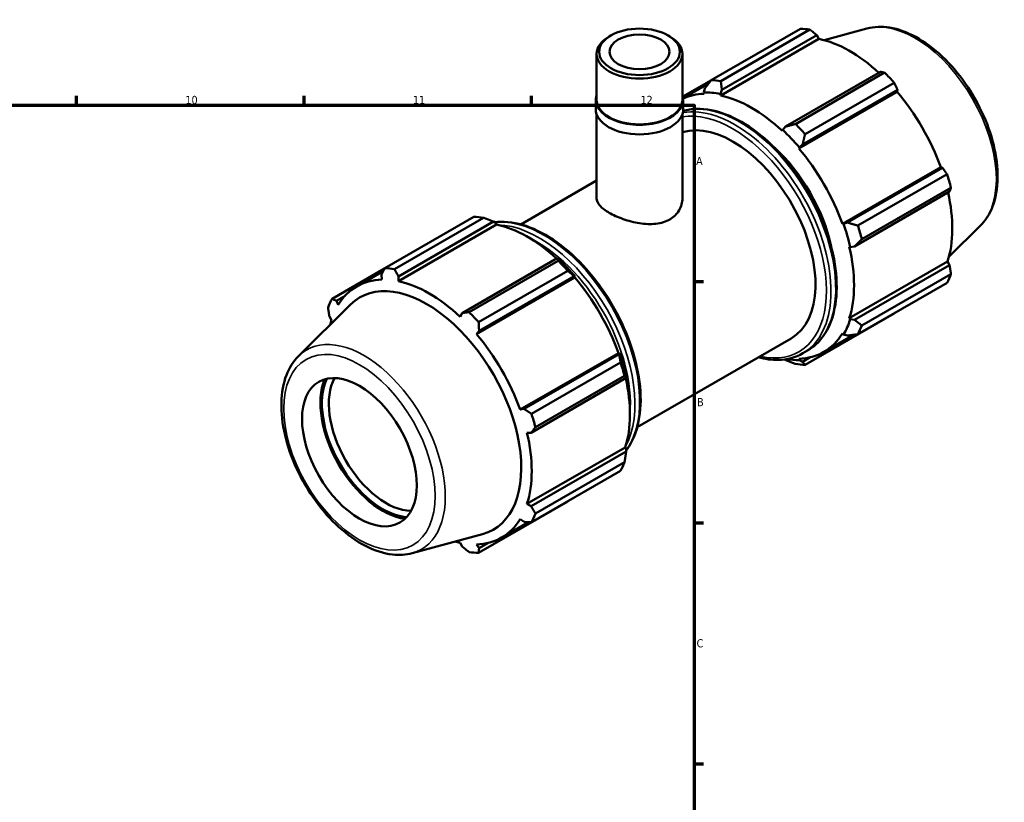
# Model space of a CAD drawing. Header units: millimetres. Extents: x 0 to 931, y 0 to 823.
# Tile 6 of 6: x 613 to 917, y 359 to 600. Entities that reach past the tile are written whole.
import ezdxf

# ---------------------------------------------------------------- set-up
doc = ezdxf.new("R2010")
doc.units = ezdxf.units.MM
for name, color, linetype, lineweight in [('Border (ISO)', 7, 'Continuous', 70), ('Visible (ISO)', 7, 'Continuous', 50), ('Visible Narrow (ISO)', 7, 'Continuous', 35)]:
    doc.layers.add(name, color=color, linetype=linetype, lineweight=lineweight)
doc.styles.add('Note Text (ISO)', font='tahoma.ttf')

# ---------------------------------------------------------------- blocks, each defined once
blk = doc.blocks.new('Borders Default Border')
at = {"layer": 'Border (ISO)'}
for p, q in [((630.75, 574), (630.75, 576.9)), ((700.83, 574), (700.83, 576.9)), ((770.92, 574), (770.92, 576.9)), ((821, 519.75), (823.9, 519.75)), ((821, 445.5), (823.9, 445.5)), ((821, 371.25), (823.9, 371.25))]:
    blk.add_line(p, q, dxfattribs=at)
at = {"layer": 'Border (ISO)', "flags": 128}
blk.add_lwpolyline([(20, 20), (20, 574), (821, 574), (821, 20), (20, 20)], dxfattribs=at)
at = {"layer": 'Border (ISO)', "color": 232, "true_color": 0xca0064, "char_height": 2.5, "attachment_point": 7, "style": 'Note Text (ISO)'}
for s, insert in [('10', (664.29, 574.35)), ('11', (734.37, 574.4)), ('12', (804.46, 574.4)), ('A', (821.59, 555.62)), ('B', (821.89, 481.37)), ('C', (821.73, 407.08))]:
    blk.add_mtext(s, dxfattribs=dict(at, insert=insert))

msp = doc.modelspace()

# ---------------------------------------------------------------- linework, layer by layer
at = {"layer": 'Visible (ISO)'}
for p, q in [((826.2372, 581.7522), (853.7, 597.567)), ((874.214, 597.6342), (861.0406, 594.0615)), ((795.3284, 595.4988), (794.7654, 595.172)), ((812.9708, 595.4988), (813.5339, 595.172)), ((829.1646, 577.0221), (859.4358, 594.4541)), ((856.663, 597.2797), (829.2002, 581.465)), ((829.5372, 578.7121), (858.7988, 595.5627)), ((858.7988, 595.5627), (859.4358, 594.4541)), ((790.9291, 575.7421), (790.9291, 589.8095)), ((817.3701, 575.7421), (817.3701, 589.8095)), ((878.3949, 584.2781), (849.1333, 567.4275)), ((852.1856, 568.2286), (879.6484, 584.0433)), ((826.1357, 581.6213), (817.5379, 576.6701)), ((817.6163, 576.1463), (825.3447, 580.5968)), ((882.6114, 580.918), (855.1486, 565.1032)), ((824.2899, 579.2208), (823.9245, 577.9533)), ((823.9245, 577.9533), (824.0812, 577.5149)), ((829.0625, 577.4551), (829.5372, 578.7121)), ((829.1646, 577.0221), (829.0625, 577.4551)), ((853.2317, 560.7283), (883.5029, 578.1604)), ((854.3806, 561.8927), (883.6422, 578.7433)), ((883.6422, 578.7433), (883.5029, 578.1604)), ((790.6647, 572.799), (790.6647, 575.7421)), ((817.6345, 572.799), (817.6345, 575.7421)), ((790.9291, 545.3008), (790.9291, 571.2687)), ((817.3701, 545.3008), (817.3701, 571.2687)), ((849.1333, 567.4275), (848.2504, 566.4056)), ((848.2504, 566.4056), (848.1483, 566.0901)), ((853.3884, 560.9862), (854.3806, 561.8927)), ((853.2317, 560.7283), (853.3884, 560.9862)), ((866.6552, 537.4782), (896.9264, 554.9102)), ((897.4987, 554.7432), (868.2372, 537.8926)), ((871.4017, 536.9521), (898.8645, 552.7669)), ((896.9264, 554.9102), (897.4987, 554.7432)), ((767.5496, 537.3446), (790.9291, 550.808)), ((870.4107, 530.574), (899.6722, 547.4246)), ((900.0919, 548.6343), (872.6291, 532.8195)), ((725.6879, 523.8497), (753.1506, 539.6645)), ((756.1137, 539.3772), (728.6509, 523.5625)), ((760.151, 537.2798), (729.8798, 519.8477)), ((729.9044, 521.3374), (759.166, 538.188)), ((759.166, 538.188), (760.0489, 537.7128)), ((760.0489, 537.7128), (760.151, 537.2798)), ((866.9562, 537.486), (866.6552, 537.4782)), ((868.2372, 537.8926), (866.9562, 537.486)), ((909.1632, 536.944), (899.4609, 527.3435)), ((868.7608, 530.3883), (869.0845, 530.3199)), ((869.0845, 530.3199), (870.4107, 530.574)), ((778.762, 526.9033), (749.5005, 510.0527)), ((751.6363, 510.3261), (779.099, 526.1408)), ((779.2367, 526.6633), (778.762, 526.9033)), ((868.7608, 508.4396), (899.032, 525.8717)), ((899.6722, 524.7679), (870.4107, 507.9173)), ((899.032, 525.8717), (899.6722, 524.7679)), ((725.6344, 523.7464), (709.4348, 514.4177)), ((717.0948, 518.2599), (725.2168, 522.937)), ((724.6571, 521.8461), (724.7964, 520.3406)), ((782.0621, 523.0155), (754.5993, 507.2007)), ((872.6291, 506.2441), (900.0919, 522.0589)), ((729.8798, 519.8477), (729.9044, 521.3374)), ((784.218, 520.986), (753.9468, 503.554)), ((754.7478, 504.518), (784.0094, 521.3686)), ((784.0094, 521.3686), (784.3748, 521.2439)), ((784.3748, 521.2439), (784.218, 520.986)), ((898.8645, 519.3398), (871.4017, 503.5251)), ((699.1361, 496.8135), (715.1394, 512.649)), ((710.8006, 513.8048), (713.4547, 515.3333)), ((711.3729, 512.5506), (710.8006, 513.8048)), ((749.5005, 510.0527), (748.8635, 508.9158)), ((855.1486, 494.093), (882.6114, 509.9078)), ((708.627, 508.9896), (709.2673, 507.8858)), ((869.0845, 508.1352), (868.7608, 508.4396)), ((870.4107, 507.9173), (869.0845, 508.1352)), ((753.9468, 503.554), (754.7478, 504.518)), ((866.6552, 503.7749), (866.9562, 503.4203)), ((803.4799, 474.9506), (850.8705, 502.241)), ((860.9332, 498.0656), (870.1087, 503.3494)), ((866.9562, 503.4203), (868.2372, 503.1021)), ((797.6415, 497.7359), (767.3703, 480.3038)), ((797.6415, 497.7359), (797.9426, 497.7437)), ((797.9426, 497.7437), (797.8659, 497.3685)), ((854.452, 497.6567), (855.9134, 498.4983)), ((797.8659, 497.3685), (768.6044, 480.5178)), ((770.8524, 479.0496), (798.3152, 494.8643)), ((848.7704, 495.7648), (849.1333, 495.5695)), ((853.3884, 495.5465), (853.2317, 495.9849)), ((854.3806, 495.0608), (853.3884, 495.5465)), ((856.7523, 496.4265), (854.3806, 495.0608)), ((770.7779, 473.1993), (800.0394, 490.0499)), ((799.5425, 490.7317), (772.0797, 474.917)), ((800.0394, 490.0499), (800.0708, 490.5776)), ((768.6044, 480.5178), (767.3703, 480.3038)), ((769.4759, 473.214), (770.7779, 473.1993)), ((799.7471, 468.6973), (769.4759, 451.2653)), ((800.0394, 467.3932), (770.7779, 450.5426)), ((799.7471, 468.6973), (800.0708, 468.3929)), ((800.0708, 468.3929), (800.0394, 467.3932)), ((772.0797, 448.3416), (799.5425, 464.1564)), ((798.3152, 461.4373), (770.8524, 445.6226)), ((754.5993, 436.1905), (782.0621, 452.0053)), ((770.7779, 450.5426), (769.4759, 451.2653)), ((767.3703, 446.6005), (768.6044, 445.7273)), ((761.6484, 440.8913), (769.9363, 445.664)), ((734.0853, 436.1233), (755.8141, 442.0163)), ((748.8635, 439.3034), (749.5005, 438.1948)), ((754.7478, 437.6861), (753.9468, 438.8105)), ((757.4675, 439.2522), (754.7478, 437.6861))]:
    msp.add_line(p, q, dxfattribs=at)
for centre, major_axis, ratio in [((804.1496, 590.458), (12.4273, 0), 0.5758617), ((804.1496, 590.458), (9.2544, 0), 0.5758617), ((717.8826, 467.2009), (12.4758, -21.6646), 0.57809312)]:
    msp.add_ellipse(centre, major_axis=major_axis, ratio=ratio, dxfattribs=at)
for centre, major_axis, ratio, start_param, end_param in [((868.1557, 553.7374), (-23.9535, 41.596), 0.57809312, 5.84515614, 5.93968373), ((804.1496, 589.8095), (-13.2205, 0), 0.5758617, 5.50163969, 10.20632358), ((868.9277, 554.1819), (22.2768, -38.6843), 0.57809312, 2.06964335, 2.66356082), ((868.1557, 553.7374), (23.9535, -41.596), 0.57809312, 1.91816532, 2.01269291), ((840.6929, 537.9226), (-23.9535, 41.596), 0.57809312, 5.84515614, 5.93968373), ((804.1496, 575.7421), (-13.4849, 0), 0.5758617, 6.08483079, 9.62313248), ((838.6565, 536.7499), (-22.2768, 38.6843), 0.57809312, 5.9796864, 6.22905512), ((838.6565, 536.7499), (-22.5163, 39.1002), 0.57809312, 5.80515347, 5.9796864), ((838.6565, 536.7499), (-22.2768, 38.6843), 0.57809312, 5.19428823, 5.80515347), ((868.9277, 554.1819), (22.2768, -38.6843), 0.57809312, 1.26729742, 1.87816265), ((804.1496, 575.7421), (-13.2205, 0), 0.5758617, 0, 3.14159265), ((804.1496, 572.799), (-13.4849, 0), 0.5758617, 0, 3.14159264), ((832.9053, 533.438), (-17.9652, 31.197), 0.57809312, 3.14159265, 6.15613402), ((840.6929, 537.9226), (-23.9535, 41.596), 0.57809312, 5.05975798, 5.15428557), ((838.6565, 536.7499), (22.5163, -39.1002), 0.57809312, 1.87816265, 2.05269558), ((838.6565, 536.7499), (17.9652, -31.197), 0.57809312, 1.06070042, 2.08089224), ((838.6565, 536.7499), (-22.2768, 38.6843), 0.57809312, 4.40889007, 5.01975531), ((868.1557, 553.7374), (23.9535, -41.596), 0.57809312, 1.13276716, 1.22729475), ((868.9277, 554.1819), (22.2768, -38.6843), 0.57809312, 0.48189925, 1.07597742), ((767.6064, 495.8349), (-23.9535, 41.596), 0.57809312, 5.84515614, 5.93968373), ((769.6428, 497.0076), (22.2768, -38.6843), 0.57809312, 2.06964335, 2.66356082), ((838.6565, 536.7499), (22.5163, -39.1002), 0.57809312, 1.09276449, 1.26729742), ((840.6929, 537.9226), (-23.9535, 41.596), 0.57809312, 4.27435981, 4.3688874), ((838.6565, 536.7499), (-22.2768, 38.6843), 0.57809312, 3.62349191, 4.23435714), ((767.6064, 495.8349), (23.9535, -41.596), 0.57809312, 1.91816532, 2.01269291), ((769.6428, 497.0076), (-22.5163, 39.1002), 0.57809312, 5.01975531, 5.19428823), ((740.1436, 480.0201), (-23.9535, 41.596), 0.57809312, 5.84515614, 5.93968373), ((868.1557, 553.7374), (23.9535, -41.596), 0.57809312, 0.34736899, 0.44189659), ((739.3716, 479.5756), (-22.2768, 38.6843), 0.57809312, 5.9796864, 6.59055163), ((738.5867, 479.1236), (-20.5719, 35.7237), 0.57809312, 2.99042705, 6.43435091), ((739.3716, 479.5756), (-22.2768, 38.6843), 0.57809312, 5.19428823, 5.80515347), ((769.6428, 497.0076), (22.2768, -38.6843), 0.57809312, 1.26729742, 1.87816265), ((740.1436, 480.0201), (-23.9535, 41.596), 0.57809312, 0.34736899, 0.44189659), ((740.1436, 480.0201), (23.9535, -41.596), 0.57809312, 1.91816532, 2.01269291), ((739.3716, 479.5756), (22.2768, -38.6843), 0.57809312, 3.62349191, 3.67251585), ((838.6565, 536.7499), (22.5163, -39.1002), 0.57809312, 0.30736633, 0.48189925), ((739.3716, 479.5756), (-22.2768, 38.6843), 0.57809312, 4.40889007, 5.01975531), ((838.6565, 536.7499), (22.2768, -38.6843), 0.57809312, 5.9796864, 6.59055163), ((840.6929, 537.9226), (23.9535, -41.596), 0.57809312, 0.34736899, 0.44189659), ((769.6428, 497.0076), (-22.5163, 39.1002), 0.57809312, 4.23435714, 4.40889007), ((767.6064, 495.8349), (23.9535, -41.596), 0.57809312, 1.13276716, 1.22729475), ((838.6565, 536.7499), (22.5163, -39.1002), 0.57809312, 5.84019915, 5.9796864), ((840.6929, 537.9226), (23.9535, -41.596), 0.57809312, 5.84515614, 5.93968373), ((725.0715, 471.3407), (-13.5542, 23.5373), 0.57809312, 0.4211033, 2.72048935), ((725.0715, 471.3407), (-13.2244, 22.9645), 0.57809312, 0.38151537, 2.76007728), ((726.1322, 471.9515), (12.4758, -21.6646), 0.57809312, 3.47720448, 5.94757348), ((769.6428, 497.0076), (22.2768, -38.6843), 0.57809312, 0.48189925, 1.07597742), ((740.1436, 480.0201), (23.9535, -41.596), 0.57809312, 1.13276716, 1.22729475), ((739.3716, 479.5756), (-22.2768, 38.6843), 0.57809312, 3.62349191, 4.23435714), ((767.6064, 495.8349), (23.9535, -41.596), 0.57809312, 0.34736899, 0.44189659), ((739.3716, 479.5756), (22.2768, -38.6843), 0.57809312, 5.9796864, 6.59055163), ((740.1436, 480.0201), (23.9535, -41.596), 0.57809312, 0.34736899, 0.44189659), ((739.3716, 479.5756), (22.2768, -38.6843), 0.57809312, 5.75226211, 5.80515347), ((740.1436, 480.0201), (23.9535, -41.596), 0.57809312, 5.84515614, 5.93968373)]:
    msp.add_ellipse(centre, major_axis=major_axis, ratio=ratio, start_param=start_param, end_param=end_param, dxfattribs=at)
for points, knots in [([(874.214, 597.6342), (876.4087, 598.2294), (878.7801, 598.3047), (883.8564, 597.4812), (886.5771, 596.4877), (892.0496, 593.4967), (894.7998, 591.4563), (899.981, 586.5783), (902.4114, 583.7422), (906.7212, 577.5718), (908.6021, 574.241), (911.6426, 567.3981), (912.8017, 563.8873), (914.2739, 557.0023), (914.5836, 553.6298), (914.2684, 547.3479), (913.6437, 544.435), (911.6799, 540.0048), (910.5545, 538.3206), (909.1632, 536.944)], [5.65088645, 5.65088645, 5.65088645, 5.65088645, 5.93962179, 5.93962179, 6.25783916, 6.25783916, 6.58946066, 6.58946066, 6.92041908, 6.92041908, 7.24974972, 7.24974972, 7.57916301, 7.57916301, 7.91029647, 7.91029647, 8.24162168, 8.24162168, 8.49014791, 8.49014791, 8.49014791, 8.49014791]), ([(817.606, 572.294), (818.9364, 572.6713), (820.3407, 572.8763), (824.6378, 572.9748), (827.6739, 572.3844), (833.93, 569.9699), (837.1543, 568.1139), (843.4208, 563.3329), (846.4615, 560.4058), (852.0497, 553.7882), (854.597, 550.1004), (858.9496, 542.3327), (860.7546, 538.2546), (863.4426, 530.1081), (864.3244, 526.041), (865.0652, 518.3155), (864.9227, 514.6586), (863.598, 508.1354), (862.4187, 505.2644), (859.4288, 501.0857), (857.7938, 499.5811), (855.9134, 498.4983)], [5.64393198, 5.64393198, 5.64393198, 5.64393198, 5.80532382, 5.80532382, 6.12036449, 6.12036449, 6.44360808, 6.44360808, 6.7675509, 6.7675509, 7.09081599, 7.09081599, 7.41381757, 7.41381757, 7.73715486, 7.73715486, 8.06116219, 8.06116219, 8.38393793, 8.38393793, 8.64131351, 8.64131351, 8.64131351, 8.64131351]), ([(813.4979, 538.8707), (812.9048, 538.5291), (812.236, 538.2365), (810.7842, 537.7831), (810.0013, 537.622), (807.5588, 537.3415), (805.7978, 537.4314), (802.5026, 537.9437), (800.7409, 538.4009), (798.2976, 539.2651), (797.5144, 539.5819), (796.0626, 540.2422), (795.3941, 540.5858), (794.2086, 541.2685), (793.6546, 541.6289), (792.6815, 542.365), (792.2622, 542.7407), (791.2552, 543.8633), (790.9291, 544.6084), (790.9291, 545.3008)], [0, 0, 0, 0, 0.25165806, 0.25165806, 0.50331611, 0.50331611, 1.00663222, 1.00663222, 1.50959596, 1.50959596, 1.76107783, 1.76107783, 2.0125597, 2.0125597, 2.26404157, 2.26404157, 2.51552344, 2.51552344, 3.01848718, 3.01848718, 3.01848718, 3.01848718]), ([(817.3701, 545.3008), (817.3701, 544.0955), (817.0438, 542.8035), (816.0373, 541.0979), (815.6182, 540.5668), (814.6452, 539.6239), (814.0911, 539.2122), (813.4979, 538.8707)], [7.04360659, 7.04360659, 7.04360659, 7.04360659, 7.5469227, 7.5469227, 7.79858076, 7.79858076, 8.05023881, 8.05023881, 8.05023881, 8.05023881]), ([(759.5289, 537.9927), (760.1446, 538.0731), (760.7721, 538.1205), (764.2509, 538.2003), (767.287, 537.6098), (773.5431, 535.1954), (776.7674, 533.3394), (783.0339, 528.5584), (786.0746, 525.6313), (791.6628, 519.0137), (794.2101, 515.3259), (798.5626, 507.5582), (800.3676, 503.4801), (803.0556, 495.3335), (803.9374, 491.2665), (804.6783, 483.541), (804.5357, 479.8841), (803.2111, 473.3609), (802.0318, 470.4899), (800.2641, 468.0194), (800.1581, 467.8759), (800.0502, 467.7346)], [5.7346617, 5.7346617, 5.7346617, 5.7346617, 5.80532382, 5.80532382, 6.12036449, 6.12036449, 6.44360808, 6.44360808, 6.7675509, 6.7675509, 7.09081599, 7.09081599, 7.41381757, 7.41381757, 7.73715486, 7.73715486, 8.06116219, 8.06116219, 8.38393793, 8.38393793, 8.4041529, 8.4041529, 8.4041529, 8.4041529]), ([(854.452, 497.6567), (852.2192, 496.3709), (849.6462, 495.6855), (844.9208, 495.5772), (842.8579, 495.846), (840.7497, 496.4129)], [2.358128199, 2.358128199, 2.358128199, 2.358128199, 2.663731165, 2.663731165, 2.882045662, 2.882045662, 2.882045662, 2.882045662]), ([(699.1361, 496.8135), (697.5197, 495.2141), (696.2643, 493.2008), (694.4286, 488.397), (693.9222, 485.5451), (693.7623, 479.3106), (694.1467, 475.9079), (695.7651, 468.9782), (696.9982, 465.4525), (700.1718, 458.6279), (702.1084, 455.3292), (706.5008, 449.2648), (708.9556, 446.5001), (714.1715, 441.7709), (716.9329, 439.8104), (722.5244, 436.9299), (725.3573, 436.0081), (730.1747, 435.483), (732.1962, 435.611), (734.0853, 436.1233)], [0.93463005, 0.93463005, 0.93463005, 0.93463005, 1.22336539, 1.22336539, 1.54158276, 1.54158276, 1.87320426, 1.87320426, 2.20416268, 2.20416268, 2.53349333, 2.53349333, 2.86290662, 2.86290662, 3.19404007, 3.19404007, 3.52536528, 3.52536528, 3.77389151, 3.77389151, 3.77389151, 3.77389151])]:
    msp.add_open_spline(points, degree=3, knots=knots, dxfattribs=at)
for points, weights in [([(858.7988, 595.5627), (857.757, 596.4062), (856.663, 597.2797)], [1.00243851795, 1.00162742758, 1]), ([(879.6484, 584.0433), (879.0131, 584.1656), (878.3949, 584.2781)], [1, 1.00162742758, 1.00243851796]), ([(826.2372, 581.7522), (825.2304, 580.4531), (824.2899, 579.2208)], [1.01547328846, 1.0110231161, 1.0057707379]), ([(829.5372, 578.7121), (829.3589, 580.0528), (829.2002, 581.465)], [1.0057707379, 1.0110231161, 1.01547328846]), ([(883.6422, 578.7433), (883.1416, 579.811), (882.6114, 580.918)], [1.00243851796, 1.00162742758, 1]), ([(852.1856, 568.2286), (850.615, 567.8122), (849.1333, 567.4275)], [1.01547328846, 1.0110231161, 1.0057707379]), ([(854.3806, 561.8927), (854.7435, 563.4576), (855.1486, 565.1032)], [1.0057707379, 1.0110231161, 1.01547328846]), ([(898.8645, 552.7669), (898.172, 553.7777), (897.4987, 554.7432)], [1, 1.00162742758, 1.00243851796]), ([(899.6722, 547.4246), (899.8821, 548.0196), (900.0919, 548.6343)], [1.00243851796, 1.00162742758, 1]), ([(756.1137, 539.3772), (757.6843, 538.7781), (759.166, 538.188)], [1.01547328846, 1.0110231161, 1.0057707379]), ([(871.4017, 536.9521), (869.7739, 537.4243), (868.2372, 537.8926)], [1.01547328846, 1.0110231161, 1.0057707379]), ([(870.4107, 530.574), (871.4839, 531.6662), (872.6291, 532.8195)], [1.0057707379, 1.0110231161, 1.01547328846]), ([(778.762, 526.9033), (778.9404, 526.5375), (779.099, 526.1408)], [1.0057707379, 1.0110231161, 1.01547328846]), ([(900.0919, 522.0589), (899.8821, 523.4435), (899.6722, 524.7679)], [1, 1.00162742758, 1.00243851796]), ([(724.6571, 521.8461), (725.1576, 522.825), (725.6879, 523.8497)], [1.00243851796, 1.00162742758, 1]), ([(728.6509, 523.5625), (729.2861, 522.4247), (729.9044, 521.3374)], [1, 1.00162742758, 1.00243851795]), ([(782.0621, 523.0155), (783.0689, 522.1829), (784.0094, 521.3686)], [1.01547328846, 1.0110231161, 1.0057707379]), ([(709.4348, 514.4177), (710.1273, 514.1025), (710.8006, 513.8048)], [1, 1.00162742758, 1.00243851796]), ([(708.627, 508.9896), (708.4172, 510.314), (708.2074, 511.6986)], [1.00243851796, 1.00162742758, 1]), ([(749.5005, 510.0527), (750.5423, 510.1841), (751.6363, 510.3261)], [1.00243851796, 1.00162742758, 1]), ([(882.6114, 509.9078), (882.6382, 509.9595), (882.6649, 510.0111)], [1, 1.00008200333, 1.00016193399]), ([(754.5993, 507.2007), (754.6708, 505.8295), (754.7478, 504.518)], [1, 1.00162742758, 1.00243851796]), ([(872.6291, 506.2441), (871.4839, 507.0901), (870.4107, 507.9173)], [1.01547328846, 1.0110231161, 1.0057707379]), ([(868.2372, 503.1021), (869.7739, 503.3016), (871.4017, 503.5251)], [1.0057707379, 1.0110231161, 1.01547328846]), ([(797.8659, 497.3685), (798.0993, 496.1496), (798.3152, 494.8643)], [1.0057707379, 1.0110231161, 1.01547328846]), ([(849.1333, 495.5695), (850.615, 494.9794), (852.1856, 494.3803)], [1.0057707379, 1.0110231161, 1.01547328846]), ([(855.1486, 494.093), (854.7435, 494.5791), (854.3806, 495.0608)], [1.01547328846, 1.0110231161, 1.0057707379]), ([(799.5425, 490.7317), (799.8093, 490.3915), (800.0394, 490.0499)], [1.01547328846, 1.0110231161, 1.0057707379]), ([(768.6044, 480.5178), (769.7011, 479.7962), (770.8524, 479.0496)], [1.00243851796, 1.00162742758, 1]), ([(772.0797, 474.917), (771.4112, 474.0381), (770.7779, 473.1993)], [1, 1.00162742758, 1.00243851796]), ([(800.0394, 467.3932), (799.8093, 465.8155), (799.5425, 464.1564)], [1.0057707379, 1.0110231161, 1.01547328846]), ([(782.1635, 452.1362), (782.1129, 452.0708), (782.0621, 452.0053)], [1.01502018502, 1.01524776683, 1.01547328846]), ([(770.7779, 450.5426), (771.4112, 449.4621), (772.0797, 448.3416)], [1.00243851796, 1.00162742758, 1]), ([(770.8524, 445.6226), (769.7011, 445.6735), (768.6044, 445.7273)], [1, 1.00162742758, 1.00243851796]), ([(751.6363, 436.4778), (750.5423, 437.3513), (749.5005, 438.1948)], [1, 1.00162742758, 1.00243851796]), ([(754.7478, 437.6861), (754.6708, 436.951), (754.5993, 436.1905)], [1.00243851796, 1.00162742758, 1])]:
    msp.add_rational_spline(points, weights, degree=2, dxfattribs=at)
at = {"layer": 'Visible Narrow (ISO)'}
for centre, major_axis, start_param, end_param in [((889.0164, 565.7503), (-17.6762, 30.6952), 3.29275825, 6.13201971), ((833.6124, 533.8452), (20.8396, -36.1885), 0, 2.93499197), ((835.0738, 534.6868), (-20.8396, 36.1885), 3.14159265, 6.13280995), ((832.9053, 533.438), (-20.3406, 35.3219), 2.65347855, 6.06898242), ((774.6869, 499.9123), (-20.8396, 36.1885), 3.39150726, 6.03562194), ((773.2255, 499.0707), (20.8396, -36.1885), 0.33733221, 2.80426044), ((772.5184, 498.6635), (20.3406, -35.3219), 0.69152479, 2.45006787), ((719.2828, 468.0072), (-17.6762, 30.6952), 2.99042705, 6.43435091)]:
    msp.add_ellipse(centre, major_axis=major_axis, ratio=0.57809312, start_param=start_param, end_param=end_param, dxfattribs=at)
msp.add_ellipse((717.8826, 467.2009), major_axis=(16.4559, -28.5761), ratio=0.57809312, dxfattribs=at)

# ---------------------------------------------------------------- block references
msp.add_blockref('Borders Default Border', (0, 0))

doc.saveas('drawing.dxf')
